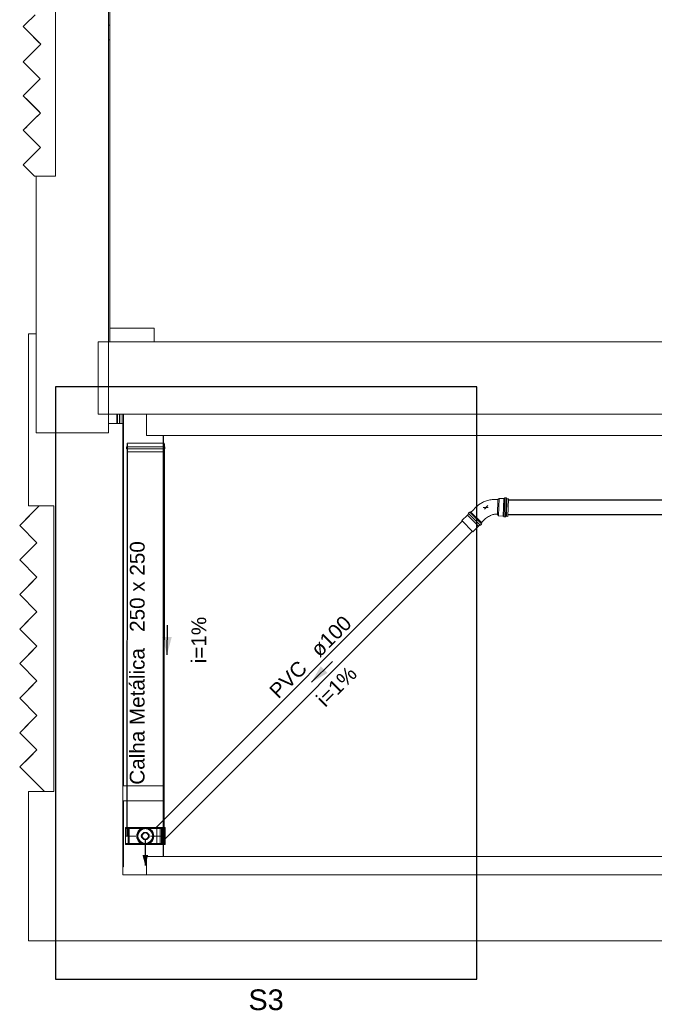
# Model space of a CAD drawing. Header units: millimetres. Extents: x -261 to 187, y -214 to 106.
# Tile 1 of 256: x -218.35 to -214.05, y -213.93 to -207.27. Entities that reach past the tile are written whole.
import ezdxf

# ---------------------------------------------------------------- set-up
doc = ezdxf.new("R2010")
doc.units = ezdxf.units.MM
doc.header["$LTSCALE"] = 0.005
doc.header["$MEASUREMENT"] = 0
for name, pattern in [('DIVIDE', [3.175, 1.27, -0.635, 0, -0.635, 0, -0.635]), ('DOTX2', [1.27, 0, -1.27]), ('NULL', [0])]:
    doc.linetypes.add(name, pattern=pattern)
for name, color, linetype, lineweight in [('AP-Condutos', 4, 'Continuous', 25), ('AP-Sentido conduto', 9, 'Continuous', 30), ('AP-Textos conduto', 7, 'Continuous', 9), ('DI-Detalhes', 1, 'Continuous', 30), ('IFC-Cobertura-Contorno', 253, 'Continuous', 5), ('IFC-Elemento construtivo genérico-Contorno', 9, 'Continuous', 5), ('IFC-Laje-Contorno', 9, 'Continuous', 5), ('IFC-Parede padrão-Contorno', 9, 'Continuous', 5), ('IFC-Parede-Contorno', 9, 'Continuous', 5), ('IFC-Pilar-Contorno', 9, 'Continuous', 5), ('IFC-Segmento de fluxo-Contorno', 142, 'Continuous', 5), ('IFC-Viga-Contorno', 9, 'Continuous', 5), ('Simbolos', 5, 'Continuous', 20), ('Simbolos_int', 174, 'Continuous', 5), ('Textos', 7, 'Continuous', 9)]:
    doc.layers.add(name, color=color, linetype=linetype, lineweight=lineweight)
doc.styles.add('Arial', font='arial.ttf')

msp = doc.modelspace()

# ---------------------------------------------------------------- hatches: boundary and pattern name
at = {"layer": 'AP-Condutos', "linetype": 'Continuous'}
msp.add_hatch(color=151, dxfattribs=at).paths.add_polyline_path([(-217.4971, -212.9963), (-217.4777, -212.9239), (-217.5165, -212.9239)])
at = {"layer": 'AP-Sentido conduto', "linetype": 'Continuous'}
for points in [[(-217.3502, -211.5703), (-217.3178, -211.4495), (-217.3825, -211.4495)], [(-216.3719, -211.7559), (-216.2636, -211.6934), (-216.3094, -211.6477)]]:
    msp.add_hatch(color=7, dxfattribs=at).paths.add_polyline_path(points)

# ---------------------------------------------------------------- linework, layer by layer
at = {"layer": 'AP-Condutos'}
for p, q in [((-217.6202, -210.1441), (-217.6221, -212.7962)), ((-217.3702, -210.1443), (-217.3721, -212.7964)), ((-211.5413, -210.5251), (-215.0384, -210.5251)), ((-211.5413, -210.6231), (-215.0417, -210.6231)), ((-215.3505, -210.6652), (-217.4255, -212.7402)), ((-215.2812, -210.7345), (-217.3621, -212.8155))]:
    msp.add_line(p, q, dxfattribs=at)
msp.add_lwpolyline([(-217.4971, -212.8213), (-217.4971, -212.9963)], dxfattribs=at)
msp.add_circle((-217.4971, -212.7963), 0.025, dxfattribs=at)
at = {"layer": 'AP-Sentido conduto'}
for points in [[(-217.3501, -211.3703), (-217.3502, -211.5703)], [(-216.2305, -211.6145), (-216.3719, -211.7559)]]:
    msp.add_lwpolyline(points, dxfattribs=at)
at = {"layer": 'DI-Detalhes'}
msp.add_lwpolyline([(-218.106, -213.7648), (-215.2523, -213.7648), (-215.2523, -209.7567), (-218.106, -209.7567), (-218.106, -213.7648)], dxfattribs=at)
at = {"layer": 'IFC-Cobertura-Contorno', "lineweight": 5}
for p, q in [((-217.6894, -210.0062), (-217.6894, -209.9429)), ((-217.6546, -210.0062), (-217.6546, -209.9429)), ((-217.6457, -212.4572), (-217.6457, -209.9429)), ((-217.4888, -210.0876), (-217.4888, -209.9429)), ((-217.4888, -210.0876), (-212.1331, -210.0876)), ((-217.6457, -213.0037), (-217.6457, -212.5572)), ((-217.4888, -212.9346), (-212.1331, -212.9346)), ((-217.4888, -213.0586), (-217.4888, -212.9346)), ((-217.65, -213.0037), (-217.6457, -213.0037))]:
    msp.add_line(p, q, dxfattribs=at)
at = {"layer": 'IFC-Elemento construtivo genérico-Contorno', "lineweight": 5}
for p, q in [((-218.3102, -207.3067), (-218.2438, -207.2403)), ((-218.324, -207.3205), (-218.3102, -207.3067)), ((-218.324, -207.3205), (-218.2881, -207.3564)), ((-218.2881, -207.3564), (-218.2193, -207.4252)), ((-218.2881, -207.3564), (-218.2389, -207.4056)), ((-218.2389, -207.4056), (-218.205, -207.4395)), ((-218.2193, -207.4252), (-218.205, -207.4395)), ((-218.3097, -207.5442), (-218.2409, -207.4753)), ((-218.2409, -207.4753), (-218.205, -207.4395)), ((-218.105, -207.923), (-218.105, -207.4944)), ((-218.324, -207.5584), (-218.3097, -207.5442)), ((-218.324, -207.5584), (-218.2419, -207.6405)), ((-218.324, -207.5584), (-218.2894, -207.593)), ((-218.2894, -207.593), (-218.223, -207.6594)), ((-218.2438, -207.7078), (-218.2092, -207.6732)), ((-218.2419, -207.6405), (-218.2092, -207.6732)), ((-218.223, -207.6594), (-218.2092, -207.6732)), ((-218.3102, -207.7742), (-218.2438, -207.7078)), ((-218.324, -207.788), (-218.3102, -207.7742)), ((-218.324, -207.788), (-218.2404, -207.8716)), ((-218.324, -207.788), (-218.2888, -207.8232)), ((-218.2888, -207.8232), (-218.2212, -207.8908)), ((-218.2404, -207.8716), (-218.2071, -207.9048)), ((-218.2212, -207.8908), (-218.2071, -207.9048)), ((-218.31, -208.0077), (-218.2424, -207.9401)), ((-218.2583, -207.956), (-218.2071, -207.9048)), ((-218.2424, -207.9401), (-218.2071, -207.9048)), ((-218.105, -208.3322), (-218.105, -207.923)), ((-218.324, -208.0217), (-218.3, -207.9977)), ((-218.324, -208.0217), (-218.31, -208.0077)), ((-218.324, -208.0217), (-218.2404, -208.1053)), ((-218.324, -208.0217), (-218.2888, -208.0569)), ((-218.2888, -208.0569), (-218.2212, -208.1245)), ((-218.2907, -208.2222), (-218.2071, -208.1386)), ((-218.2424, -208.1738), (-218.2071, -208.1386)), ((-218.2404, -208.1053), (-218.2071, -208.1386)), ((-218.2212, -208.1245), (-218.2071, -208.1386)), ((-218.324, -208.2554), (-218.2907, -208.2222)), ((-218.31, -208.2414), (-218.2424, -208.1738)), ((-218.324, -208.2554), (-218.31, -208.2414)), ((-218.324, -208.2554), (-218.2691, -208.3104)), ((-218.324, -208.2554), (-218.3009, -208.2786)), ((-218.3009, -208.2786), (-218.2564, -208.323)), ((-218.2691, -208.3104), (-218.2472, -208.3322)), ((-218.2564, -208.323), (-218.2472, -208.3322)), ((-218.2472, -208.3322), (-218.2043, -208.3322)), ((-218.2043, -208.3322), (-218.1873, -208.3322)), ((-218.1873, -208.3322), (-218.105, -208.3322)), ((-218.3477, -210.6947), (-218.2146, -210.5616)), ((-218.3477, -210.6947), (-218.2704, -210.6174)), ((-218.2704, -210.6174), (-218.2146, -210.5617)), ((-218.2146, -210.5616), (-218.1175, -210.5616)), ((-218.1175, -212.4947), (-218.1175, -210.5616)), ((-218.3477, -210.6947), (-218.2308, -210.8116)), ((-218.3477, -210.9285), (-218.2308, -210.8116)), ((-218.2798, -210.8606), (-218.2308, -210.8116)), ((-218.3477, -210.9285), (-218.2798, -210.8606)), ((-218.3477, -210.9285), (-218.2308, -211.0453)), ((-218.3477, -211.1622), (-218.2308, -211.0453)), ((-218.2798, -211.0943), (-218.2308, -211.0453)), ((-218.3477, -211.1622), (-218.2798, -211.0943)), ((-218.3477, -211.1622), (-218.2308, -211.2791)), ((-218.3477, -211.3959), (-218.2308, -211.2791)), ((-218.2798, -211.328), (-218.2308, -211.2791)), ((-218.3477, -211.3959), (-218.2798, -211.328)), ((-218.3477, -211.3959), (-218.2308, -211.5128)), ((-218.3477, -211.6297), (-218.2308, -211.5128)), ((-218.2798, -211.5618), (-218.2308, -211.5128)), ((-218.3477, -211.6297), (-218.2798, -211.5618)), ((-218.3477, -211.6297), (-218.2308, -211.7465)), ((-218.3477, -211.8634), (-218.2308, -211.7465)), ((-218.2798, -211.7955), (-218.2308, -211.7465)), ((-218.3477, -211.8634), (-218.2798, -211.7955)), ((-218.3477, -211.8634), (-218.2308, -211.9803)), ((-218.3477, -212.0971), (-218.2308, -211.9803)), ((-218.2798, -212.0292), (-218.2308, -211.9803)), ((-218.3477, -212.0971), (-218.2798, -212.0292)), ((-218.3477, -212.0971), (-218.2308, -212.214)), ((-218.3456, -212.3288), (-218.2308, -212.214)), ((-218.2789, -212.2621), (-218.2308, -212.214)), ((-218.3456, -212.3288), (-218.2789, -212.2621)), ((-218.3456, -212.3288), (-218.1796, -212.4947))]:
    msp.add_line(p, q, dxfattribs=at)
at = {"layer": 'IFC-Laje-Contorno', "lineweight": 5}
msp.add_line((-217.738, -209.4529), (-217.738, -205.3717), dxfattribs=at)
at = {"layer": 'IFC-Parede padrão-Contorno', "lineweight": 5}
for p, q in [((-217.7467, -207.3107), (-217.738, -207.3107)), ((-217.7467, -207.4107), (-217.738, -207.4107)), ((-217.65, -212.4572), (-217.3762, -212.4572)), ((-217.65, -212.5572), (-217.3762, -212.5572))]:
    msp.add_line(p, q, dxfattribs=at)
at = {"layer": 'IFC-Parede-Contorno', "lineweight": 5}
for p, q in [((-217.7467, -208.1387), (-217.7467, -205.3103)), ((-218.105, -207.4944), (-218.105, -206.9747)), ((-218.105, -207.9359), (-218.105, -207.7601)), ((-217.7467, -208.5351), (-217.7467, -208.1387)), ((-218.2367, -208.3322), (-218.1982, -208.3322)), ((-218.2367, -208.5418), (-218.2367, -208.3322)), ((-218.1982, -208.3322), (-218.1221, -208.3322)), ((-218.2367, -209.1588), (-218.2367, -208.5418)), ((-217.7467, -208.6187), (-217.7467, -208.5351)), ((-217.7467, -208.9449), (-217.7467, -208.6187)), ((-217.7467, -209.2298), (-217.7467, -208.9449)), ((-218.2367, -209.3987), (-218.2367, -209.1588)), ((-217.7467, -210.0687), (-217.7467, -209.2298)), ((-218.289, -209.3994), (-218.2367, -209.3994)), ((-218.289, -210.5617), (-218.289, -209.3994)), ((-218.2367, -209.7863), (-218.2367, -209.3987)), ((-217.8167, -209.4529), (-215.4457, -209.4529)), ((-217.8167, -209.4619), (-217.8167, -209.4529)), ((-217.8167, -209.7454), (-217.8167, -209.4619)), ((-215.4457, -209.4529), (-215.3379, -209.4529)), ((-215.3379, -209.4529), (-213.9157, -209.4529)), ((-217.8167, -209.9429), (-217.8167, -209.7454)), ((-218.2367, -209.918), (-218.2367, -209.7863)), ((-218.2367, -210.0687), (-218.2367, -209.918)), ((-217.8167, -209.9429), (-215.4457, -209.9429)), ((-215.4457, -209.9429), (-215.3379, -209.9429)), ((-215.3379, -209.9429), (-213.9157, -209.9429)), ((-217.7467, -210.0062), (-217.65, -210.0062)), ((-217.65, -212.1245), (-217.65, -210.0062)), ((-218.2367, -210.0687), (-217.9532, -210.0687)), ((-217.9532, -210.0687), (-217.8569, -210.0687)), ((-217.8569, -210.0687), (-217.7467, -210.0687)), ((-218.289, -210.5617), (-218.1175, -210.5617)), ((-217.65, -213.0586), (-217.65, -212.1245)), ((-218.289, -212.4947), (-218.1175, -212.4947)), ((-218.289, -213.5059), (-218.289, -212.4947)), ((-217.65, -213.0586), (-211.9355, -213.0586)), ((-218.289, -213.5059), (-211.7355, -213.5059))]:
    msp.add_line(p, q, dxfattribs=at)
at = {"layer": 'IFC-Pilar-Contorno', "lineweight": 5}
for p, q in [((-217.738, -209.4529), (-217.738, -209.3607)), ((-217.738, -209.3607), (-217.438, -209.3607)), ((-217.438, -209.4529), (-217.438, -209.3607))]:
    msp.add_line(p, q, dxfattribs=at)
at = {"layer": 'IFC-Segmento de fluxo-Contorno', "lineweight": 5}
for p, q in [((-217.685, -210.0062), (-217.685, -209.9429)), ((-217.6723, -210.0062), (-217.6723, -209.9429)), ((-217.6691, -210.0062), (-217.6691, -209.9429)), ((-217.3762, -212.9346), (-217.3762, -210.0876)), ((-217.373, -212.9346), (-217.373, -210.0876))]:
    msp.add_line(p, q, dxfattribs=at)
at = {"layer": 'IFC-Viga-Contorno', "lineweight": 5}
msp.add_line((-217.738, -209.3607), (-217.738, -205.468), dxfattribs=at)
at = {"layer": 'Simbolos'}
for p, q in [((-217.62, -210.1392), (-217.3702, -210.1393)), ((-217.62, -210.1442), (-217.62, -210.1392)), ((-217.62, -210.1479), (-217.62, -210.1442)), ((-217.62, -210.1623), (-217.62, -210.1479)), ((-217.3702, -210.1443), (-217.3702, -210.1393)), ((-217.3702, -210.148), (-217.3702, -210.1443)), ((-217.3702, -210.1624), (-217.3702, -210.148)), ((-217.6247, -210.1756), (-217.6247, -210.1642)), ((-217.621, -210.1633), (-217.6237, -210.1632)), ((-217.621, -210.1766), (-217.6237, -210.1766)), ((-217.62, -210.1776), (-217.62, -210.1933)), ((-217.617, -210.1964), (-217.3733, -210.1965)), ((-217.3702, -210.1935), (-217.3702, -210.1778)), ((-217.3692, -210.1634), (-217.3666, -210.1634)), ((-217.3692, -210.1768), (-217.3666, -210.1768)), ((-217.3656, -210.1758), (-217.3656, -210.1644)), ((-215.2405, -210.5563), (-215.2499, -210.5637)), ((-215.2303, -210.5489), (-215.2405, -210.5563)), ((-215.2248, -210.5455), (-215.2303, -210.5489)), ((-215.2191, -210.5421), (-215.2248, -210.5455)), ((-215.2132, -210.5388), (-215.2191, -210.5421)), ((-215.207, -210.5358), (-215.2132, -210.5388)), ((-215.2005, -210.533), (-215.207, -210.5358)), ((-215.1937, -210.5303), (-215.2005, -210.533)), ((-215.1868, -210.528), (-215.1937, -210.5303)), ((-215.1794, -210.5258), (-215.1868, -210.528)), ((-215.1718, -210.5239), (-215.1794, -210.5258)), ((-215.1641, -210.5224), (-215.1718, -210.5239)), ((-215.1559, -210.521), (-215.1641, -210.5224)), ((-215.1474, -210.52), (-215.1559, -210.521)), ((-215.1387, -210.5195), (-215.1474, -210.52)), ((-215.1295, -210.5192), (-215.1387, -210.5195)), ((-215.1201, -210.5193), (-215.1295, -210.5192)), ((-215.1102, -210.5199), (-215.1201, -210.5193)), ((-215.1003, -210.5119), (-215.1102, -210.5199)), ((-215.0698, -210.513), (-215.1003, -210.5119)), ((-215.0629, -210.5089), (-215.0698, -210.513)), ((-215.0548, -210.5092), (-215.0629, -210.5089)), ((-215.0483, -210.5143), (-215.0548, -210.5092)), ((-215.0381, -210.5146), (-215.0483, -210.5143)), ((-215.0381, -210.5146), (-215.0421, -210.6337)), ((-215.3163, -210.6254), (-215.3533, -210.6624)), ((-215.3077, -210.6165), (-215.3163, -210.625)), ((-215.3163, -210.625), (-215.3163, -210.6254)), ((-215.3094, -210.6132), (-215.3077, -210.6151)), ((-215.3026, -210.6051), (-215.3093, -210.6118)), ((-215.3014, -210.605), (-215.2988, -210.6065)), ((-215.2944, -210.6032), (-215.2976, -210.6063)), ((-215.2944, -210.6032), (-215.2191, -210.6785)), ((-215.2801, -210.5935), (-215.2923, -210.6054)), ((-215.2923, -210.6054), (-215.2213, -210.6763)), ((-215.2736, -210.5865), (-215.2801, -210.5935)), ((-215.2664, -210.579), (-215.2736, -210.5865)), ((-215.2586, -210.5715), (-215.2664, -210.579)), ((-215.2499, -210.5637), (-215.2586, -210.5715)), ((-215.1608, -210.6282), (-215.1546, -210.6255)), ((-215.1546, -210.6255), (-215.1488, -210.6234)), ((-215.1488, -210.6234), (-215.143, -210.6217)), ((-215.143, -210.6217), (-215.1378, -210.6206)), ((-215.1378, -210.6206), (-215.1328, -210.6195)), ((-215.1328, -210.6195), (-215.1282, -210.6193)), ((-215.1282, -210.6193), (-215.124, -210.6191)), ((-215.124, -210.6191), (-215.1202, -210.6194)), ((-215.1202, -210.6194), (-215.1182, -210.6194)), ((-215.1182, -210.6194), (-215.1162, -210.6197)), ((-215.1162, -210.6197), (-215.1131, -210.6201)), ((-215.1131, -210.6201), (-215.1058, -210.6304)), ((-215.2324, -210.6918), (-215.241, -210.7003)), ((-215.2291, -210.6934), (-215.2311, -210.6917)), ((-215.2211, -210.6867), (-215.2278, -210.6933)), ((-215.2209, -210.6854), (-215.2224, -210.6828)), ((-215.2191, -210.6785), (-215.2223, -210.6816)), ((-215.2213, -210.6763), (-215.2132, -210.6682)), ((-215.2203, -210.6753), (-215.2168, -210.6718)), ((-215.2132, -210.6682), (-215.2067, -210.6611)), ((-215.2067, -210.6611), (-215.1999, -210.6546)), ((-215.1999, -210.6546), (-215.1933, -210.6489)), ((-215.1933, -210.6489), (-215.1866, -210.6437)), ((-215.1866, -210.6437), (-215.18, -210.639)), ((-215.18, -210.639), (-215.1735, -210.6349)), ((-215.1735, -210.6349), (-215.167, -210.6312)), ((-215.167, -210.6312), (-215.1608, -210.6282)), ((-215.1058, -210.6304), (-215.0738, -210.6317)), ((-215.0738, -210.6317), (-215.0682, -210.6359)), ((-215.0682, -210.6359), (-215.0572, -210.6362)), ((-215.0572, -210.6362), (-215.0522, -210.6334)), ((-215.0522, -210.6334), (-215.0421, -210.6337)), ((-215.2413, -210.7003), (-215.2783, -210.7373)), ((-215.241, -210.7003), (-215.2413, -210.7003)), ((-217.3621, -212.7394), (-217.6321, -212.7392)), ((-217.6321, -212.8532), (-217.6321, -212.7392)), ((-217.4193, -212.7455), (-217.4698, -212.7455)), ((-217.4171, -212.7433), (-217.4193, -212.7455)), ((-217.3974, -212.7433), (-217.4171, -212.7433)), ((-217.3971, -212.7431), (-217.3974, -212.7433)), ((-217.3851, -212.7431), (-217.3971, -212.7431)), ((-217.3838, -212.7396), (-217.3841, -212.7422)), ((-217.3734, -212.7387), (-217.3828, -212.7387)), ((-217.3724, -212.7394), (-217.3716, -212.7423)), ((-217.3662, -212.7431), (-217.3707, -212.7431)), ((-217.3662, -212.7431), (-217.3662, -212.8496)), ((-217.3621, -212.8534), (-217.3621, -212.7394)), ((-217.3621, -212.8534), (-217.6321, -212.8532)), ((-217.4193, -212.8471), (-217.4698, -212.8471)), ((-217.4171, -212.8493), (-217.4193, -212.8471)), ((-217.3974, -212.8493), (-217.4171, -212.8493)), ((-217.3971, -212.8496), (-217.3974, -212.8493)), ((-217.3851, -212.8496), (-217.3971, -212.8496)), ((-217.3838, -212.8531), (-217.3841, -212.8505)), ((-217.3734, -212.854), (-217.3828, -212.854)), ((-217.3724, -212.8532), (-217.3716, -212.8503)), ((-217.3662, -212.8496), (-217.3707, -212.8496))]:
    msp.add_line(p, q, dxfattribs=at)
for points in [[(-217.6237, -210.1632), (-217.6237, -210.1633), (-217.6238, -210.1633), (-217.6239, -210.1633), (-217.624, -210.1633), (-217.6241, -210.1633), (-217.6242, -210.1634), (-217.6242, -210.1634), (-217.6243, -210.1635), (-217.6244, -210.1635), (-217.6244, -210.1636), (-217.6245, -210.1637), (-217.6245, -210.1637), (-217.6246, -210.1638), (-217.6246, -210.1639), (-217.6246, -210.164), (-217.6246, -210.1641), (-217.6246, -210.1642), (-217.6247, -210.1642)], [(-217.6247, -210.1756), (-217.6246, -210.1758), (-217.6246, -210.176), (-217.6245, -210.1761), (-217.6244, -210.1763), (-217.6243, -210.1764), (-217.6242, -210.1765), (-217.624, -210.1766), (-217.6238, -210.1766), (-217.6237, -210.1766)], [(-217.621, -210.1633), (-217.6209, -210.1632), (-217.6208, -210.1632), (-217.6207, -210.1632), (-217.6207, -210.1632), (-217.6206, -210.1632), (-217.6205, -210.1631), (-217.6204, -210.1631), (-217.6204, -210.163), (-217.6203, -210.163), (-217.6202, -210.1629), (-217.6202, -210.1628), (-217.6201, -210.1627), (-217.6201, -210.1627), (-217.6201, -210.1626), (-217.62, -210.1625), (-217.62, -210.1624), (-217.62, -210.1623), (-217.62, -210.1623)], [(-217.62, -210.1776), (-217.62, -210.1775), (-217.6201, -210.1773), (-217.6201, -210.1771), (-217.6202, -210.177), (-217.6204, -210.1769), (-217.6205, -210.1768), (-217.6207, -210.1767), (-217.6208, -210.1767), (-217.621, -210.1766)], [(-217.62, -210.1933), (-217.62, -210.1939), (-217.6198, -210.1944), (-217.6196, -210.1949), (-217.6193, -210.1953), (-217.619, -210.1956), (-217.6185, -210.1959), (-217.618, -210.1962), (-217.6175, -210.1963), (-217.617, -210.1964)], [(-217.3733, -210.1965), (-217.373, -210.1965), (-217.3727, -210.1964), (-217.3725, -210.1964), (-217.3722, -210.1963), (-217.372, -210.1962), (-217.3718, -210.1961), (-217.3715, -210.1959), (-217.3713, -210.1958), (-217.3711, -210.1956), (-217.371, -210.1954), (-217.3708, -210.1952), (-217.3707, -210.195), (-217.3705, -210.1947), (-217.3704, -210.1945), (-217.3704, -210.1943), (-217.3703, -210.194), (-217.3703, -210.1937), (-217.3702, -210.1935)], [(-217.3702, -210.1624), (-217.3702, -210.1625), (-217.3702, -210.1627), (-217.3701, -210.1629), (-217.37, -210.163), (-217.3699, -210.1631), (-217.3697, -210.1632), (-217.3696, -210.1633), (-217.3694, -210.1634), (-217.3692, -210.1634)], [(-217.3692, -210.1768), (-217.3693, -210.1768), (-217.3694, -210.1768), (-217.3695, -210.1768), (-217.3696, -210.1768), (-217.3697, -210.1769), (-217.3697, -210.1769), (-217.3698, -210.177), (-217.3699, -210.177), (-217.3699, -210.1771), (-217.37, -210.1771), (-217.3701, -210.1772), (-217.3701, -210.1773), (-217.3701, -210.1774), (-217.3702, -210.1774), (-217.3702, -210.1775), (-217.3702, -210.1776), (-217.3702, -210.1777), (-217.3702, -210.1778)], [(-217.3656, -210.1644), (-217.3656, -210.1642), (-217.3656, -210.164), (-217.3657, -210.1639), (-217.3658, -210.1637), (-217.3659, -210.1636), (-217.3661, -210.1635), (-217.3662, -210.1634), (-217.3664, -210.1634), (-217.3666, -210.1634)], [(-217.3666, -210.1768), (-217.3665, -210.1768), (-217.3664, -210.1768), (-217.3663, -210.1767), (-217.3662, -210.1767), (-217.3662, -210.1767), (-217.3661, -210.1766), (-217.366, -210.1766), (-217.3659, -210.1765), (-217.3659, -210.1765), (-217.3658, -210.1764), (-217.3658, -210.1764), (-217.3657, -210.1763), (-217.3657, -210.1762), (-217.3656, -210.1761), (-217.3656, -210.176), (-217.3656, -210.176), (-217.3656, -210.1759), (-217.3656, -210.1758)], [(-215.3093, -210.6118), (-215.3094, -210.6119), (-215.3095, -210.6121), (-215.3095, -210.6122), (-215.3096, -210.6124), (-215.3096, -210.6126), (-215.3096, -210.6127), (-215.3095, -210.6129), (-215.3094, -210.613), (-215.3093, -210.6132)], [(-215.3077, -210.6165), (-215.3076, -210.6164), (-215.3076, -210.6162), (-215.3075, -210.6161), (-215.3075, -210.6159), (-215.3075, -210.6157), (-215.3075, -210.6156), (-215.3075, -210.6154), (-215.3076, -210.6153), (-215.3077, -210.6151)], [(-215.3014, -210.605), (-215.3015, -210.6049), (-215.3017, -210.6049), (-215.3018, -210.6048), (-215.302, -210.6048), (-215.3021, -210.6049), (-215.3022, -210.6049), (-215.3024, -210.605), (-215.3025, -210.605), (-215.3026, -210.6051)], [(-215.2988, -210.6065), (-215.2986, -210.6065), (-215.2985, -210.6066), (-215.2984, -210.6066), (-215.2982, -210.6066), (-215.2981, -210.6066), (-215.2979, -210.6065), (-215.2978, -210.6065), (-215.2977, -210.6064), (-215.2976, -210.6063)], [(-215.2311, -210.6917), (-215.2312, -210.6916), (-215.2314, -210.6916), (-215.2315, -210.6915), (-215.2317, -210.6915), (-215.2319, -210.6915), (-215.232, -210.6915), (-215.2322, -210.6916), (-215.2323, -210.6917), (-215.2324, -210.6918)], [(-215.2291, -210.6934), (-215.229, -210.6935), (-215.2288, -210.6936), (-215.2287, -210.6936), (-215.2285, -210.6936), (-215.2283, -210.6936), (-215.2282, -210.6936), (-215.228, -210.6935), (-215.2279, -210.6934), (-215.2278, -210.6933)], [(-215.2223, -210.6816), (-215.2224, -210.6817), (-215.2224, -210.6819), (-215.2225, -210.682), (-215.2225, -210.6821), (-215.2226, -210.6823), (-215.2226, -210.6824), (-215.2225, -210.6826), (-215.2225, -210.6827), (-215.2224, -210.6828)], [(-215.2211, -210.6867), (-215.221, -210.6865), (-215.2209, -210.6864), (-215.2208, -210.6863), (-215.2208, -210.6861), (-215.2208, -210.686), (-215.2208, -210.6859), (-215.2208, -210.6857), (-215.2209, -210.6856), (-215.2209, -210.6854)], [(-217.3851, -212.7431), (-217.3849, -212.7431), (-217.3847, -212.743), (-217.3846, -212.743), (-217.3845, -212.7429), (-217.3843, -212.7428), (-217.3842, -212.7426), (-217.3841, -212.7425), (-217.3841, -212.7423), (-217.3841, -212.7422)], [(-217.3828, -212.7387), (-217.383, -212.7387), (-217.3832, -212.7387), (-217.3833, -212.7388), (-217.3835, -212.7389), (-217.3836, -212.739), (-217.3837, -212.7391), (-217.3838, -212.7393), (-217.3838, -212.7394), (-217.3838, -212.7396)], [(-217.3724, -212.7394), (-217.3725, -212.7393), (-217.3725, -212.7392), (-217.3726, -212.739), (-217.3727, -212.7389), (-217.3728, -212.7388), (-217.373, -212.7388), (-217.3731, -212.7387), (-217.3732, -212.7387), (-217.3734, -212.7387)], [(-217.3716, -212.7423), (-217.3716, -212.7425), (-217.3715, -212.7426), (-217.3714, -212.7427), (-217.3713, -212.7428), (-217.3712, -212.7429), (-217.3711, -212.743), (-217.371, -212.743), (-217.3708, -212.7431), (-217.3707, -212.7431)], [(-217.3841, -212.8505), (-217.3841, -212.8503), (-217.3841, -212.8502), (-217.3842, -212.85), (-217.3843, -212.8499), (-217.3845, -212.8498), (-217.3846, -212.8497), (-217.3847, -212.8496), (-217.3849, -212.8496), (-217.3851, -212.8496)], [(-217.3838, -212.8531), (-217.3838, -212.8532), (-217.3838, -212.8534), (-217.3837, -212.8535), (-217.3836, -212.8537), (-217.3835, -212.8538), (-217.3833, -212.8539), (-217.3832, -212.8539), (-217.383, -212.854), (-217.3828, -212.854)], [(-217.3734, -212.854), (-217.3732, -212.854), (-217.3731, -212.8539), (-217.373, -212.8539), (-217.3728, -212.8538), (-217.3727, -212.8537), (-217.3726, -212.8536), (-217.3725, -212.8535), (-217.3725, -212.8534), (-217.3724, -212.8532)], [(-217.3707, -212.8496), (-217.3708, -212.8496), (-217.371, -212.8496), (-217.3711, -212.8497), (-217.3712, -212.8497), (-217.3713, -212.8498), (-217.3714, -212.8499), (-217.3715, -212.8501), (-217.3716, -212.8502), (-217.3716, -212.8503)]]:
    msp.add_lwpolyline(points, dxfattribs=at)
for radius in [0.0576, 0.0547, 0.0207]:
    msp.add_circle((-217.4971, -212.7963), radius, dxfattribs=at)
at = {"layer": 'Simbolos', "linetype": 'DIVIDE'}
msp.add_circle((-217.4971, -212.7963), 0.05, dxfattribs=at)
at = {"layer": 'Simbolos_int'}
for p, q in [((-217.3702, -210.1634), (-217.62, -210.1633)), ((-217.3702, -210.1768), (-217.62, -210.1766)), ((-215.1102, -210.5199), (-215.1131, -210.6201)), ((-215.1003, -210.5119), (-215.1058, -210.6304)), ((-215.0698, -210.513), (-215.0738, -210.6317)), ((-215.0629, -210.5089), (-215.0682, -210.6359)), ((-215.0548, -210.5092), (-215.0572, -210.6362)), ((-215.0483, -210.5143), (-215.0522, -210.6334)), ((-215.3163, -210.6254), (-215.2413, -210.7003)), ((-215.3071, -210.6158), (-215.2318, -210.6912)), ((-215.2981, -210.6069), (-215.2228, -210.6822)), ((-215.3533, -210.6624), (-215.2783, -210.7373)), ((-217.3621, -212.7464), (-217.6321, -212.7462)), ((-217.6121, -212.8462), (-217.6121, -212.7462)), ((-217.6071, -212.8463), (-217.6071, -212.7463)), ((-217.4193, -212.7455), (-217.4193, -212.8471)), ((-217.3974, -212.7433), (-217.3974, -212.8493)), ((-217.3871, -212.7464), (-217.3871, -212.8464)), ((-217.3842, -212.7431), (-217.3842, -212.8496)), ((-217.3821, -212.7464), (-217.3821, -212.8464)), ((-217.3714, -212.7431), (-217.3714, -212.8496)), ((-217.3621, -212.8464), (-217.6321, -212.8462))]:
    msp.add_line(p, q, dxfattribs=at)
at = {"layer": 'Simbolos_int', "color": 8, "linetype": 'Continuous'}
for p, q in [((-215.1998, -210.5839), (-215.1768, -210.5608)), ((-215.1766, -210.5741), (-215.2096, -210.5741))]:
    msp.add_line(p, q, dxfattribs=at)
at = {"layer": 'Simbolos_int', "linetype": 'DOTX2'}
msp.add_line((-217.3621, -212.7964), (-217.6321, -212.7962), dxfattribs=at)
at = {"layer": 'Simbolos_int'}
for radius in [0.0511, 0.05, 0.0236]:
    msp.add_circle((-217.4971, -212.7963), radius, dxfattribs=at)

# ---------------------------------------------------------------- texts
at = {"layer": 'AP-Textos conduto', "linetype": 'NULL', "char_height": 0.1, "line_spacing_factor": 0.6, "style": 'Arial'}
for s, insert, width, attachment_point, rotation in [('250 x 250', (-217.5004, -211.4152), 1.226982, 7, 89.9601), ('i=1%', (-217.0838, -211.4704), 0.628963, 8, 89.9601), ('ø100', (-216.3149, -211.5938), 0.636738, 7, 45.00011), ('Calha Metálica', (-217.5005, -211.5252), 1.847713, 9, 89.9601), ('PVC', (-216.3926, -211.6716), 0.574695, 9, 45.00011), ('i=1%', (-216.1666, -211.8198), 0.628963, 8, 45.00011)]:
    msp.add_mtext(s, dxfattribs=dict(at, insert=insert, width=width, attachment_point=attachment_point, rotation=rotation))
at = {"layer": 'Textos', "linetype": 'NULL', "insert": (-216.6792, -213.976), "char_height": 0.14, "width": 0.478476, "attachment_point": 8, "line_spacing_factor": 0.6, "style": 'Arial'}
msp.add_mtext('S3', dxfattribs=at)

doc.saveas('drawing.dxf')
